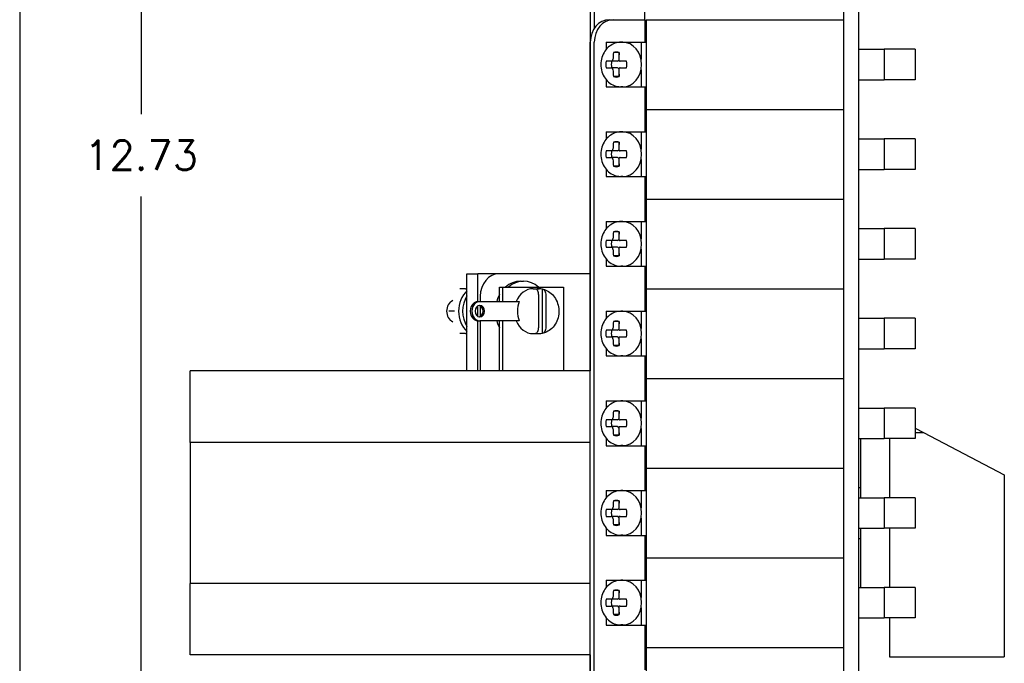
# Model space of a CAD drawing. Header units: inches. Extents: x 0 to 40.7, y 0 to 26.
# Tile 2 of 38: x 0 to 8.2, y 3.8 to 9.2. Entities that reach past the tile are written whole.
import ezdxf

# ---------------------------------------------------------------- set-up
doc = ezdxf.new("R2010")
doc.units = ezdxf.units.IN
doc.header["$LTSCALE"] = 0.5
doc.header["$MEASUREMENT"] = 0
doc.layers.add('AM_REFDIM', color=4, linetype='Continuous', lineweight=15)
doc.layers.add('AM_VIS', color=7, linetype='Continuous', lineweight=30)
doc.layers.add('FORMAT', color=112, linetype='Continuous')
doc.styles.get("Standard").update_dxf_attribs({"font": 'simplex.shx'})
doc.dimstyles.new('3PL NO CL$0', dxfattribs={"dimtxt": 0.1, "dimasz": 0.1, "dimexe": 0.0625, "dimexo": 0.125, "dimgap": 0.09, "dimtad": 0, "dimtih": 1, "dimtoh": 1, "dimdec": 3, "dimzin": 4, "dimdsep": 46, "dimtxsty": 'Standard', "dimcen": 0, "dimclrd": 256, "dimclre": 256, "dimclrt": 256, "dimadec": 0, "dimazin": 0, "dimtfac": 1, "dimtdec": 3, "dimtofl": 0, "dimtmove": 0, "dimatfit": 3, "dimfxl": 1, "dimtolj": 1, "dimtzin": 0, "dimarcsym": 0})

# ---------------------------------------------------------------- blocks, each defined once
blk = doc.blocks.new('*D15')
at = {"layer": 'AM_REFDIM', "lineweight": -2}
for p, q in [((6.168, 14.3987), (0.8613, 14.3987)), ((1.0152, 14.1525), (1.0152, 8.3771)), ((1.0152, 1.9124), (1.0152, 7.6879)), ((4.654, 1.6663), (0.8613, 1.6663))]:
    blk.add_line(p, q, dxfattribs=at)
at = {"layer": 'AM_REFDIM'}
for points in [[(0.9741, 14.1525), (1.0562, 14.1525), (1.0152, 14.3987)], [(0.9741, 1.9124), (1.0562, 1.9124), (1.0152, 1.6663)]]:
    blk.add_solid(points, dxfattribs=at)
at = {"layer": 'Defpoints', "color": 0}
for p in [(6.4757, 14.3987), (1.0152, 1.6663), (4.9617, 1.6663)]:
    blk.add_point(p, dxfattribs=at)
at = {"layer": 'AM_REFDIM', "insert": (1.0152, 8.0325), "char_height": 0.24615, "attachment_point": 5}
blk.add_mtext('\\A1;12.73', dxfattribs=at)

msp = doc.modelspace()

# ---------------------------------------------------------------- linework, layer by layer
at = {"layer": 'AM_VIS', "color": 72}
for p, q in [((6.8857, 15.6663), (6.8857, 1.1663)), ((7.0107, 15.6663), (7.0107, 1.1663))]:
    msp.add_line(p, q, dxfattribs=at)
at = {"layer": 'AM_VIS', "color": 31}
for p, q in [((4.769, 9.7288), (4.769, 6.2288)), ((4.8034, 9.7288), (4.8034, 9.094)), ((5.2256, 9.1663), (5.2256, 9.3538)), ((4.9282, 9.1663), (4.9617, 9.1663)), ((4.9617, 9.1663), (5.2256, 9.1663)), ((5.2256, 9.1663), (5.2256, 8.9788)), ((4.7699, 1.8538), (4.7699, 8.9788)), ((4.8034, 1.8538), (4.8034, 8.9788)), ((5.2256, 8.6038), (5.2256, 8.2288)), ((5.2256, 7.8538), (5.2256, 7.4788)), ((5.2256, 7.1038), (5.2256, 6.7288)), ((5.2256, 6.3538), (5.2256, 5.9788)), ((5.2256, 5.6038), (5.2256, 5.2288)), ((5.2256, 4.8538), (5.2256, 4.4788)), ((5.2256, 4.1038), (5.2256, 3.7288)), ((4.769, 3.8538), (4.769, 1.8538))]:
    msp.add_line(p, q, dxfattribs=at)
at = {"layer": 'AM_VIS', "color": 171}
for p, q in [((5.2357, 9.1663), (5.2357, 8.4163)), ((5.2357, 9.1663), (6.8857, 9.1663)), ((4.9015, 8.9788), (5.1941, 8.9788)), ((4.9015, 8.9788), (4.9015, 8.9163)), ((5.1941, 8.9788), (5.1941, 8.8347)), ((5.1941, 8.9788), (5.2357, 8.9788)), ((7.0107, 8.9188), (7.0637, 8.9188)), ((7.0637, 8.9188), (7.2264, 8.9188)), ((7.4857, 8.9188), (7.2264, 8.9188)), ((7.2264, 8.9188), (7.2264, 8.6638)), ((7.4857, 8.9188), (7.4857, 8.6638)), ((5.1941, 8.7478), (5.1941, 8.6038)), ((4.9015, 8.6662), (4.9015, 8.6038)), ((7.0107, 8.6638), (7.0637, 8.6638)), ((7.0637, 8.6638), (7.2264, 8.6638)), ((7.4857, 8.6638), (7.2264, 8.6638)), ((4.9015, 8.6038), (5.1941, 8.6038)), ((5.1941, 8.6038), (5.2357, 8.6038)), ((5.2357, 8.4163), (6.8857, 8.4163)), ((5.2357, 8.4163), (5.2357, 7.6663)), ((5.2357, 8.4163), (6.8857, 8.4163)), ((4.9015, 8.2288), (5.1941, 8.2288)), ((4.9015, 8.2288), (4.9015, 8.1663)), ((5.1941, 8.2288), (5.1941, 8.0847)), ((5.1941, 8.2288), (5.2357, 8.2288)), ((7.0107, 8.1688), (7.0637, 8.1688)), ((7.0637, 8.1688), (7.2264, 8.1688)), ((7.4857, 8.1688), (7.2264, 8.1688)), ((7.2264, 8.1688), (7.2264, 7.9138)), ((7.4857, 8.1688), (7.4857, 7.9138)), ((5.1941, 7.9978), (5.1941, 7.8538)), ((4.9015, 7.9162), (4.9015, 7.8538)), ((7.0107, 7.9138), (7.0637, 7.9138)), ((7.0637, 7.9138), (7.2264, 7.9138)), ((7.4857, 7.9138), (7.2264, 7.9138)), ((4.9015, 7.8538), (5.1941, 7.8538)), ((5.1941, 7.8538), (5.2357, 7.8538)), ((5.2357, 7.6663), (6.8857, 7.6663))]:
    msp.add_line(p, q, dxfattribs=at)
at = {"layer": 'AM_VIS', "color": 53}
for p, q in [((5.0409, 8.9778), (5.0261, 8.9778)), ((5.0093, 8.8918), (4.9638, 8.8918)), ((5.0093, 8.8918), (5.0093, 8.8632)), ((4.9473, 8.8198), (4.903, 8.8198)), ((4.9972, 8.8198), (4.9473, 8.8198)), ((5.0728, 8.8198), (5.0195, 8.8198)), ((4.903, 8.7628), (4.9473, 8.7628)), ((4.9972, 8.7628), (4.9473, 8.7628)), ((5.0195, 8.7628), (5.0728, 8.7628)), ((5.0093, 8.6907), (4.9638, 8.6907)), ((5.0093, 8.7194), (5.0093, 8.6907)), ((5.0409, 8.6048), (5.0261, 8.6048)), ((5.0409, 8.2278), (5.0261, 8.2278)), ((4.9473, 8.0698), (4.903, 8.0698)), ((4.9972, 8.0698), (4.9473, 8.0698)), ((5.0093, 8.1418), (4.9638, 8.1418)), ((5.0093, 8.1418), (5.0093, 8.1132)), ((5.0728, 8.0698), (5.0195, 8.0698)), ((4.903, 8.0128), (4.9473, 8.0128)), ((4.9972, 8.0128), (4.9473, 8.0128)), ((5.0195, 8.0128), (5.0728, 8.0128)), ((5.0093, 7.9407), (4.9638, 7.9407)), ((5.0093, 7.9694), (5.0093, 7.9407)), ((5.0409, 7.8548), (5.0261, 7.8548)), ((5.0409, 7.4778), (5.0261, 7.4778)), ((5.0093, 7.3918), (4.9638, 7.3918)), ((5.0093, 7.3918), (5.0093, 7.3632)), ((4.9473, 7.3198), (4.903, 7.3198)), ((4.903, 7.2628), (4.9473, 7.2628)), ((4.9972, 7.3198), (4.9473, 7.3198)), ((4.9972, 7.2628), (4.9473, 7.2628)), ((5.0728, 7.3198), (5.0195, 7.3198)), ((5.0195, 7.2628), (5.0728, 7.2628)), ((5.0093, 7.1907), (4.9638, 7.1907)), ((5.0093, 7.2194), (5.0093, 7.1907)), ((5.0409, 7.1048), (5.0261, 7.1048)), ((5.0409, 6.7278), (5.0261, 6.7278)), ((5.0093, 6.6418), (4.9638, 6.6418)), ((5.0093, 6.6418), (5.0093, 6.6132)), ((4.9473, 6.5698), (4.903, 6.5698)), ((4.903, 6.5128), (4.9473, 6.5128)), ((4.9972, 6.5698), (4.9473, 6.5698)), ((4.9972, 6.5128), (4.9473, 6.5128)), ((5.0728, 6.5698), (5.0195, 6.5698)), ((5.0195, 6.5128), (5.0728, 6.5128)), ((5.0093, 6.4407), (4.9638, 6.4407)), ((5.0093, 6.4694), (5.0093, 6.4407)), ((5.0409, 6.3548), (5.0261, 6.3548)), ((5.0409, 5.9778), (5.0261, 5.9778)), ((5.0093, 5.8918), (4.9638, 5.8918)), ((5.0093, 5.8918), (5.0093, 5.8632)), ((4.9473, 5.8198), (4.903, 5.8198)), ((4.903, 5.7628), (4.9473, 5.7628)), ((4.9972, 5.8198), (4.9473, 5.8198)), ((4.9972, 5.7628), (4.9473, 5.7628)), ((5.0728, 5.8198), (5.0195, 5.8198)), ((5.0195, 5.7628), (5.0728, 5.7628)), ((5.0093, 5.6907), (4.9638, 5.6907)), ((5.0093, 5.7194), (5.0093, 5.6907)), ((5.0409, 5.6048), (5.0261, 5.6048)), ((5.0409, 5.2278), (5.0261, 5.2278)), ((5.0093, 5.1418), (4.9638, 5.1418)), ((5.0093, 5.1418), (5.0093, 5.1132)), ((4.9473, 5.0698), (4.903, 5.0698)), ((4.9972, 5.0698), (4.9473, 5.0698)), ((5.0728, 5.0698), (5.0195, 5.0698)), ((4.903, 5.0128), (4.9473, 5.0128)), ((4.9972, 5.0128), (4.9473, 5.0128)), ((5.0093, 4.9407), (4.9638, 4.9407)), ((5.0093, 4.9694), (5.0093, 4.9407)), ((5.0195, 5.0128), (5.0728, 5.0128)), ((5.0409, 4.8548), (5.0261, 4.8548)), ((5.0409, 4.4778), (5.0261, 4.4778)), ((5.0093, 4.3918), (4.9638, 4.3918)), ((5.0093, 4.3918), (5.0093, 4.3632)), ((4.9473, 4.3198), (4.903, 4.3198)), ((4.9972, 4.3198), (4.9473, 4.3198)), ((5.0728, 4.3198), (5.0195, 4.3198)), ((4.903, 4.2628), (4.9473, 4.2628)), ((4.9972, 4.2628), (4.9473, 4.2628)), ((5.0093, 4.2194), (5.0093, 4.1907)), ((5.0195, 4.2628), (5.0728, 4.2628)), ((5.0093, 4.1907), (4.9638, 4.1907)), ((5.0409, 4.1048), (5.0261, 4.1048))]:
    msp.add_line(p, q, dxfattribs=at)
at = {"layer": 'AM_VIS', "color": 181}
for p, q in [((5.2357, 7.6663), (5.2357, 6.9163)), ((5.2357, 7.6663), (6.8857, 7.6663)), ((4.9015, 7.4788), (5.1941, 7.4788)), ((4.9015, 7.4788), (4.9015, 7.4163)), ((5.1941, 7.4788), (5.1941, 7.3347)), ((5.1941, 7.4788), (5.2357, 7.4788)), ((7.0107, 7.4188), (7.0637, 7.4188)), ((7.0637, 7.4188), (7.2264, 7.4188)), ((7.4857, 7.4188), (7.2264, 7.4188)), ((7.2264, 7.4188), (7.2264, 7.1638)), ((7.4857, 7.4188), (7.4857, 7.1638)), ((5.1941, 7.2478), (5.1941, 7.1038)), ((4.9015, 7.1662), (4.9015, 7.1038)), ((7.0107, 7.1638), (7.0637, 7.1638)), ((7.0637, 7.1638), (7.2264, 7.1638)), ((7.4857, 7.1638), (7.2264, 7.1638)), ((4.9015, 7.1038), (5.1941, 7.1038)), ((5.1941, 7.1038), (5.2357, 7.1038)), ((5.2357, 6.9163), (6.8857, 6.9163)), ((5.2357, 6.9163), (5.2357, 6.1663)), ((5.2357, 6.9163), (6.8857, 6.9163)), ((4.9015, 6.7288), (5.1941, 6.7288)), ((4.9015, 6.7288), (4.9015, 6.6663)), ((5.1941, 6.7288), (5.1941, 6.5847)), ((5.1941, 6.7288), (5.2357, 6.7288)), ((7.0107, 6.6688), (7.0637, 6.6688)), ((7.0637, 6.6688), (7.2264, 6.6688)), ((7.4857, 6.6688), (7.2264, 6.6688)), ((7.2264, 6.6688), (7.2264, 6.4138)), ((7.4857, 6.6688), (7.4857, 6.4138)), ((5.1941, 6.4978), (5.1941, 6.3538)), ((4.9015, 6.4162), (4.9015, 6.3538)), ((4.9015, 6.3538), (5.1941, 6.3538)), ((5.1941, 6.3538), (5.2357, 6.3538)), ((7.0107, 6.4138), (7.0637, 6.4138)), ((7.0637, 6.4138), (7.2264, 6.4138)), ((7.4857, 6.4138), (7.2264, 6.4138)), ((5.2357, 6.1663), (6.8857, 6.1663)), ((5.2357, 6.1663), (5.2357, 5.4163)), ((5.2357, 6.1663), (6.8857, 6.1663)), ((4.9015, 5.9788), (5.1941, 5.9788)), ((4.9015, 5.9788), (4.9015, 5.9163)), ((5.1941, 5.9788), (5.1941, 5.8347)), ((5.1941, 5.9788), (5.2357, 5.9788)), ((7.0107, 5.9188), (7.0637, 5.9188)), ((7.0637, 5.9188), (7.2264, 5.9188)), ((7.4857, 5.9188), (7.2264, 5.9188)), ((7.2264, 5.9188), (7.2264, 5.6638)), ((7.4857, 5.9188), (7.4857, 5.6638)), ((5.1941, 5.7478), (5.1941, 5.6038)), ((4.9015, 5.6662), (4.9015, 5.6038)), ((4.9015, 5.6038), (5.1941, 5.6038)), ((5.1941, 5.6038), (5.2357, 5.6038)), ((7.0107, 5.6638), (7.0637, 5.6638)), ((7.0637, 5.6638), (7.2264, 5.6638)), ((7.4857, 5.6638), (7.2264, 5.6638)), ((5.2357, 5.4163), (6.8857, 5.4163))]:
    msp.add_line(p, q, dxfattribs=at)
at = {"layer": 'AM_VIS', "color": 213}
for p, q in [((3.7382, 6.2288), (3.7382, 7.0413)), ((3.7382, 7.0413), (3.8292, 7.0413)), ((3.9606, 7.0413), (3.8292, 7.0413)), ((3.8292, 6.8086), (3.8292, 7.0413)), ((3.9606, 7.0392), (3.9606, 7.0413)), ((3.8292, 6.686), (3.8292, 6.7715)), ((3.8292, 6.2288), (3.8292, 6.6489))]:
    msp.add_line(p, q, dxfattribs=at)
at = {"layer": 'AM_VIS', "color": 214}
for p, q in [((4.0079, 7.0413), (3.9606, 7.0413)), ((4.769, 7.0413), (4.0079, 7.0413)), ((3.8496, 6.8538), (3.8496, 6.8088)), ((3.8496, 6.7722), (3.8496, 6.6853)), ((3.8496, 6.6488), (3.8496, 6.2288))]:
    msp.add_line(p, q, dxfattribs=at)
at = {"layer": 'AM_VIS', "color": 43}
for p, q in [((3.7271, 6.9163), (3.6786, 6.9163)), ((3.7271, 6.9163), (3.7382, 6.9163)), ((4.0117, 6.9288), (4.0395, 6.9288)), ((4.0117, 6.8088), (4.0117, 6.9288)), ((4.0395, 6.8088), (4.0395, 6.9288)), ((4.0395, 6.9288), (4.5462, 6.9288)), ((4.1874, 6.9788), (4.2115, 6.9788)), ((4.2929, 6.9163), (4.3411, 6.9163)), ((4.5462, 6.9288), (4.5462, 6.2288)), ((4.3383, 6.5958), (4.3383, 6.8617)), ((4.3706, 6.5446), (4.3706, 6.913)), ((4.3974, 6.8617), (4.3974, 6.5958)), ((3.8333, 6.8088), (3.8467, 6.8088)), ((3.8467, 6.8088), (4.1764, 6.8088)), ((3.6357, 6.7288), (3.5872, 6.7288)), ((3.8333, 6.6488), (3.8467, 6.6488)), ((4.1764, 6.6488), (3.8467, 6.6488)), ((4.0117, 6.2288), (4.0117, 6.6488)), ((4.0395, 6.2288), (4.0395, 6.6488)), ((3.7271, 6.5413), (3.6786, 6.5413)), ((3.7271, 6.5413), (3.7382, 6.5413)), ((4.2929, 6.5413), (4.3411, 6.5413))]:
    msp.add_line(p, q, dxfattribs=at)
at = {"layer": 'AM_VIS', "color": 52}
for p, q in [((4.7699, 6.2288), (1.4257, 6.2288)), ((1.4257, 5.6301), (1.4257, 6.2288)), ((5.2357, 6.2288), (5.2256, 6.2288)), ((4.7699, 5.6301), (1.4257, 5.6301)), ((1.4257, 5.6301), (1.4257, 4.4525)), ((7.0107, 5.2538), (7.0307, 5.2538)), ((7.0107, 4.8288), (7.0307, 4.8288)), ((4.7699, 4.4525), (1.4257, 4.4525)), ((1.4257, 3.8538), (1.4257, 4.4525)), ((4.7699, 3.8538), (1.4257, 3.8538)), ((5.2357, 3.8538), (5.2256, 3.8538))]:
    msp.add_line(p, q, dxfattribs=at)
at = {"layer": 'AM_VIS', "color": 132}
for p, q in [((7.4857, 5.7509), (7.5562, 5.7138)), ((7.4857, 5.7138), (7.5562, 5.7138)), ((7.5562, 5.7138), (8.2307, 5.3588)), ((7.0307, 5.1688), (7.0307, 5.6638)), ((7.2707, 5.6638), (7.2707, 5.1688)), ((8.2307, 5.3588), (8.2307, 3.8388)), ((7.0307, 4.4188), (7.0307, 4.9138)), ((7.2707, 4.9138), (7.2707, 4.4188)), ((7.2707, 4.1638), (7.2707, 3.8388)), ((7.2707, 3.8388), (8.2307, 3.8388))]:
    msp.add_line(p, q, dxfattribs=at)
at = {"layer": 'AM_VIS', "color": 201}
for p, q in [((5.2357, 5.4163), (5.2357, 4.6663)), ((5.2357, 5.4163), (6.8857, 5.4163)), ((4.9015, 5.2288), (5.1941, 5.2288)), ((4.9015, 5.2288), (4.9015, 5.1663)), ((5.1941, 5.2288), (5.1941, 5.0847)), ((5.1941, 5.2288), (5.2357, 5.2288)), ((7.0107, 5.1688), (7.0637, 5.1688)), ((7.0637, 5.1688), (7.2264, 5.1688)), ((7.4857, 5.1688), (7.2264, 5.1688)), ((7.2264, 5.1688), (7.2264, 4.9138)), ((7.4857, 5.1688), (7.4857, 4.9138)), ((5.1941, 4.9978), (5.1941, 4.8538)), ((4.9015, 4.9162), (4.9015, 4.8538)), ((7.0107, 4.9138), (7.0637, 4.9138)), ((7.0637, 4.9138), (7.2264, 4.9138)), ((7.4857, 4.9138), (7.2264, 4.9138)), ((4.9015, 4.8538), (5.1941, 4.8538)), ((5.1941, 4.8538), (5.2357, 4.8538)), ((5.2357, 4.6663), (5.2357, 3.9163)), ((5.2357, 4.6663), (6.8857, 4.6663)), ((5.2357, 4.6663), (6.8857, 4.6663)), ((4.9015, 4.4788), (5.1941, 4.4788)), ((4.9015, 4.4788), (4.9015, 4.4163)), ((5.1941, 4.4788), (5.1941, 4.3347)), ((5.1941, 4.4788), (5.2357, 4.4788)), ((7.0107, 4.4188), (7.0637, 4.4188)), ((7.0637, 4.4188), (7.2264, 4.4188)), ((7.4857, 4.4188), (7.2264, 4.4188)), ((7.2264, 4.4188), (7.2264, 4.1638)), ((7.4857, 4.4188), (7.4857, 4.1638)), ((5.1941, 4.2478), (5.1941, 4.1038)), ((4.9015, 4.1662), (4.9015, 4.1038)), ((7.0107, 4.1638), (7.0637, 4.1638)), ((7.0637, 4.1638), (7.2264, 4.1638)), ((7.4857, 4.1638), (7.2264, 4.1638)), ((4.9015, 4.1038), (5.1941, 4.1038)), ((5.1941, 4.1038), (5.2357, 4.1038)), ((5.2357, 3.9163), (5.2357, 3.1663)), ((5.2357, 3.9163), (6.8857, 3.9163)), ((5.2357, 3.9163), (6.8857, 3.9163))]:
    msp.add_line(p, q, dxfattribs=at)
at = {"layer": 'AM_VIS', "color": 31}
for centre in [(4.9282, 8.9788), (4.9617, 8.9788)]:
    msp.add_ellipse(centre, major_axis=(0, 0.1875), ratio=0.844531, start_param=0, end_param=1.570796, dxfattribs=at)
at = {"layer": 'AM_VIS', "color": 53}
for centre, major_axis, ratio, start_param, end_param in [((5.0409, 8.7913), (0, 0.1865), 0.844531, 3.141593, 6.283185), ((5.2257, 8.7913), (0, 0.4992), 0.535507, 1.368005, 1.485052), ((4.9879, 8.7913), (0, 0.1045), 0.844531, 6.006959, 6.559412), ((5.2738, 8.7913), (0, 0.4992), 0.535507, 1.368005, 1.485052), ((5.0333, 8.7913), (0, 0.1045), 0.844531, 0.260415, 0.276227), ((4.9879, 8.7913), (0, 0.1045), 0.844531, 1.29457, 1.847023), ((5.0333, 8.7913), (0, 0.1045), 0.844531, 1.29457, 1.847023), ((4.9972, 8.834), (0, 0.0143), 0.844531, 3.141593, 4.300561), ((4.9879, 8.7913), (0, 0.1045), 0.844531, 4.436162, 4.988616), ((5.2257, 8.7913), (0, 0.4992), 0.535507, 1.656541, 1.773588), ((4.9972, 8.7485), (0, 0.0143), 0.844531, 5.124217, 6.283185), ((5.2738, 8.7913), (0, 0.4992), 0.535507, 1.656541, 1.773588), ((4.9879, 8.7913), (0, 0.1045), 0.844531, 2.865366, 3.417819), ((5.0333, 8.7913), (0, 0.1045), 0.844531, 2.865366, 2.881178), ((5.0409, 8.0413), (0, 0.1865), 0.844531, 3.141593, 6.283185), ((4.9879, 8.0413), (0, 0.1045), 0.844531, 1.29457, 1.847023), ((5.0333, 8.0413), (0, 0.1045), 0.844531, 1.29457, 1.847023), ((5.2257, 8.0413), (0, 0.4992), 0.535507, 1.368005, 1.485052), ((4.9879, 8.0413), (0, 0.1045), 0.844531, 6.006959, 6.559412), ((4.9972, 8.084), (0, 0.0143), 0.844531, 3.141593, 4.300561), ((5.2738, 8.0413), (0, 0.4992), 0.535507, 1.368005, 1.485052), ((5.0333, 8.0413), (0, 0.1045), 0.844531, 0.260415, 0.276227), ((4.9879, 8.0413), (0, 0.1045), 0.844531, 4.436162, 4.988616), ((5.2257, 8.0413), (0, 0.4992), 0.535507, 1.656541, 1.773588), ((4.9972, 7.9985), (0, 0.0143), 0.844531, 5.124217, 6.283185), ((5.2738, 8.0413), (0, 0.4992), 0.535507, 1.656541, 1.773588), ((4.9879, 8.0413), (0, 0.1045), 0.844531, 2.865366, 3.417819), ((5.0333, 8.0413), (0, 0.1045), 0.844531, 2.865366, 2.881178), ((5.0409, 7.2913), (0, 0.1865), 0.844531, 3.141593, 6.283185), ((5.2257, 7.2913), (0, 0.4992), 0.535507, 1.368005, 1.485052), ((4.9879, 7.2913), (0, 0.1045), 0.844531, 6.006959, 6.559412), ((4.9972, 7.334), (0, 0.0143), 0.844531, 3.141593, 4.300561), ((5.2738, 7.2913), (0, 0.4992), 0.535507, 1.368005, 1.485052), ((5.0333, 7.2913), (0, 0.1045), 0.844531, 0.260415, 0.276227), ((4.9879, 7.2913), (0, 0.1045), 0.844531, 1.29457, 1.847023), ((5.0333, 7.2913), (0, 0.1045), 0.844531, 1.29457, 1.847023), ((5.2257, 7.2913), (0, 0.4992), 0.535507, 1.656541, 1.773588), ((4.9972, 7.2485), (0, 0.0143), 0.844531, 5.124217, 6.283185), ((5.2738, 7.2913), (0, 0.4992), 0.535507, 1.656541, 1.773588), ((4.9879, 7.2913), (0, 0.1045), 0.844531, 4.436162, 4.988616), ((4.9879, 7.2913), (0, 0.1045), 0.844531, 2.865366, 3.417819), ((5.0333, 7.2913), (0, 0.1045), 0.844531, 2.865366, 2.881178), ((5.0409, 6.5413), (0, 0.1865), 0.844531, 3.141593, 6.283185), ((5.2257, 6.5413), (0, 0.4992), 0.535507, 1.368005, 1.485052), ((4.9879, 6.5413), (0, 0.1045), 0.844531, 6.006959, 6.559412), ((5.2738, 6.5413), (0, 0.4992), 0.535507, 1.368005, 1.485052), ((5.0333, 6.5413), (0, 0.1045), 0.844531, 0.260415, 0.276227), ((4.9879, 6.5413), (0, 0.1045), 0.844531, 1.29457, 1.847023), ((5.0333, 6.5413), (0, 0.1045), 0.844531, 1.29457, 1.847023), ((4.9972, 6.584), (0, 0.0143), 0.844531, 3.141593, 4.300561), ((4.9972, 6.4985), (0, 0.0143), 0.844531, 5.124217, 6.283185), ((4.9879, 6.5413), (0, 0.1045), 0.844531, 4.436162, 4.988616), ((5.2257, 6.5413), (0, 0.4992), 0.535507, 1.656541, 1.773588), ((4.9879, 6.5413), (0, 0.1045), 0.844531, 2.865366, 3.417819), ((5.2738, 6.5413), (0, 0.4992), 0.535507, 1.656541, 1.773588), ((5.0333, 6.5413), (0, 0.1045), 0.844531, 2.865366, 2.881178), ((5.0409, 5.7913), (0, 0.1865), 0.844531, 3.141593, 6.283185), ((5.2257, 5.7913), (0, 0.4992), 0.535507, 1.368005, 1.485052), ((4.9879, 5.7913), (0, 0.1045), 0.844531, 6.006959, 6.559412), ((5.2738, 5.7913), (0, 0.4992), 0.535507, 1.368005, 1.485052), ((5.0333, 5.7913), (0, 0.1045), 0.844531, 0.260415, 0.276227), ((4.9879, 5.7913), (0, 0.1045), 0.844531, 1.29457, 1.847023), ((5.0333, 5.7913), (0, 0.1045), 0.844531, 1.29457, 1.847023), ((4.9972, 5.834), (0, 0.0143), 0.844531, 3.141593, 4.300561), ((4.9972, 5.7485), (0, 0.0143), 0.844531, 5.124217, 6.283185), ((4.9879, 5.7913), (0, 0.1045), 0.844531, 4.436162, 4.988616), ((5.2257, 5.7913), (0, 0.4992), 0.535507, 1.656541, 1.773588), ((4.9879, 5.7913), (0, 0.1045), 0.844531, 2.865366, 3.417819), ((5.2738, 5.7913), (0, 0.4992), 0.535507, 1.656541, 1.773588), ((5.0333, 5.7913), (0, 0.1045), 0.844531, 2.865366, 2.881178), ((5.0409, 5.0413), (0, 0.1865), 0.844531, 3.141593, 6.283185), ((5.2257, 5.0413), (0, 0.4992), 0.535507, 1.368005, 1.485052), ((4.9879, 5.0413), (0, 0.1045), 0.844531, 6.006959, 6.559412), ((5.2738, 5.0413), (0, 0.4992), 0.535507, 1.368005, 1.485052), ((5.0333, 5.0413), (0, 0.1045), 0.844531, 0.260415, 0.276227), ((4.9879, 5.0413), (0, 0.1045), 0.844531, 1.29457, 1.847023), ((5.0333, 5.0413), (0, 0.1045), 0.844531, 1.29457, 1.847023), ((4.9972, 5.084), (0, 0.0143), 0.844531, 3.141593, 4.300561), ((4.9879, 5.0413), (0, 0.1045), 0.844531, 4.436162, 4.988616), ((5.2257, 5.0413), (0, 0.4992), 0.535507, 1.656541, 1.773588), ((4.9879, 5.0413), (0, 0.1045), 0.844531, 2.865366, 3.417819), ((4.9972, 4.9985), (0, 0.0143), 0.844531, 5.124217, 6.283185), ((5.2738, 5.0413), (0, 0.4992), 0.535507, 1.656541, 1.773588), ((5.0333, 5.0413), (0, 0.1045), 0.844531, 2.865366, 2.881178), ((5.0409, 4.2913), (0, 0.1865), 0.844531, 3.141593, 6.283185), ((5.2257, 4.2913), (0, 0.4992), 0.535507, 1.368005, 1.485052), ((4.9879, 4.2913), (0, 0.1045), 0.844531, 6.006959, 6.559412), ((5.2738, 4.2913), (0, 0.4992), 0.535507, 1.368005, 1.485052), ((5.0333, 4.2913), (0, 0.1045), 0.844531, 0.260415, 0.276227), ((4.9879, 4.2913), (0, 0.1045), 0.844531, 1.29457, 1.847023), ((5.0333, 4.2913), (0, 0.1045), 0.844531, 1.29457, 1.847023), ((4.9972, 4.334), (0, 0.0143), 0.844531, 3.141593, 4.300561), ((4.9879, 4.2913), (0, 0.1045), 0.844531, 4.436162, 4.988616), ((5.2257, 4.2913), (0, 0.4992), 0.535507, 1.656541, 1.773588), ((4.9972, 4.2485), (0, 0.0143), 0.844531, 5.124217, 6.283185), ((5.2738, 4.2913), (0, 0.4992), 0.535507, 1.656541, 1.773588), ((4.9879, 4.2913), (0, 0.1045), 0.844531, 2.865366, 3.417819), ((5.0333, 4.2913), (0, 0.1045), 0.844531, 2.865366, 2.881178)]:
    msp.add_ellipse(centre, major_axis=major_axis, ratio=ratio, start_param=start_param, end_param=end_param, dxfattribs=at)
at = {"layer": 'AM_VIS', "color": 214}
msp.add_ellipse((4.0079, 6.8538), major_axis=(0, 0.1875), ratio=0.844531, start_param=0, end_param=1.570796, dxfattribs=at)
at = {"layer": 'AM_VIS', "color": 43}
for centre, major_axis, start_param, end_param in [((4.1874, 6.7288), (0, 0.25), 0, 0.643501), ((4.2115, 6.7288), (0, 0.25), 5.639684, 6.926686), ((4.2929, 6.7288), (0, 0.1875), 0, 1.129992), ((4.3411, 6.7288), (0, 0.1875), 6.095417, 6.470953), ((4.1874, 6.7288), (0, 0.25), 0.983115, 1.245067), ((3.6492, 6.7288), (0, 0.095), 0.37511, 2.766482), ((3.8333, 6.7288), (0, 0.08), 0, 3.141593), ((3.8467, 6.7288), (0, 0.08), 0, 3.141593), ((3.8467, 6.7288), (0, 0.0475), 4.712389, 10.995574), ((3.8333, 6.7288), (0, 0.0475), 3.309242, 6.115536), ((4.2115, 6.7288), (0, 0.25), 1.241792, 1.245067), ((4.3196, 6.7288), (0, 0.1875), 1.129992, 2.0116), ((4.1874, 6.7288), (0, 0.25), 1.896526, 2.158478), ((4.2115, 6.7288), (0, 0.25), 1.896526, 1.899801), ((4.2929, 6.7288), (0, 0.1875), 2.0116, 3.141593), ((4.3411, 6.7288), (0, 0.1875), 2.953825, 3.329361)]:
    msp.add_ellipse(centre, major_axis=major_axis, ratio=0.844531, start_param=start_param, end_param=end_param, dxfattribs=at)
at = {"layer": 'AM_VIS', "color": 171}
for centre, start_param, end_param in [((3.8543, 6.7288), 0.679358, 2.462235), ((3.8877, 6.7288), 0.943235, 2.198358)]:
    msp.add_ellipse(centre, major_axis=(0, 0.2188), ratio=0.844531, start_param=start_param, end_param=end_param, dxfattribs=at)
at = {"layer": 'AM_VIS', "color": 53}
for points, knots in [([(5.0261, 8.9778), (5.0089, 8.9778), (4.9917, 8.9748), (4.9589, 8.9633), (4.9434, 8.9547), (4.9151, 8.9327), (4.9025, 8.919), (4.8813, 8.8877), (4.873, 8.8699), (4.8614, 8.832), (4.8585, 8.8118), (4.8584, 8.7712), (4.8614, 8.7507), (4.8732, 8.7119), (4.882, 8.6935), (4.9046, 8.661), (4.9183, 8.6467), (4.9489, 8.6244), (4.9656, 8.616), (4.9972, 8.6068), (5.0116, 8.6048), (5.0261, 8.6048)], [0, 0, 0, 0, 0.287442, 0.287442, 0.582043, 0.582043, 0.894289, 0.894289, 1.225566, 1.225566, 1.56903, 1.56903, 1.916264, 1.916264, 2.259722, 2.259722, 2.590358, 2.590358, 2.900562, 2.900562, 3.141593, 3.141593, 3.141593, 3.141593]), ([(4.9473, 8.8198), (4.9473, 8.8198), (4.9473, 8.8198), (4.9487, 8.8198), (4.9503, 8.8201), (4.9531, 8.8216), (4.9545, 8.8227), (4.9555, 8.8239), (4.9566, 8.8252), (4.9575, 8.8268), (4.9589, 8.8303), (4.9592, 8.8322), (4.9593, 8.834), (4.9593, 8.834), (4.9593, 8.834)], [-0.01075204, -0.01075204, -0.01075204, -0.01075204, -0.01073142, -0.01073142, -0.00536571, -0.00536571, 0, 0, 0, 0.00536571, 0.00536571, 0.01073142, 0.01073142, 0.01075204, 0.01075204, 0.01075204, 0.01075204]), ([(5.0075, 8.834), (5.0075, 8.834), (5.0075, 8.834), (5.0074, 8.8322), (5.0076, 8.8303), (5.0087, 8.8268), (5.0097, 8.8252), (5.0107, 8.8239), (5.0118, 8.8227), (5.0132, 8.8216), (5.0162, 8.8201), (5.0179, 8.8198), (5.0195, 8.8198), (5.0195, 8.8198), (5.0195, 8.8198)], [-0.01075204, -0.01075204, -0.01075204, -0.01075204, -0.01073142, -0.01073142, -0.00536571, -0.00536571, 0, 0, 0, 0.00536571, 0.00536571, 0.01073142, 0.01073142, 0.01075204, 0.01075204, 0.01075204, 0.01075204]), ([(4.9593, 8.7485), (4.9592, 8.7503), (4.9589, 8.7522), (4.9576, 8.7557), (4.9566, 8.7573), (4.9555, 8.7586), (4.9545, 8.7599), (4.9531, 8.7609), (4.9503, 8.7624), (4.9487, 8.7628), (4.9473, 8.7628), (4.9473, 8.7628), (4.9473, 8.7628)], [-0.01075214, -0.01075214, -0.01075214, -0.01075214, -0.00537607, -0.00537607, 0, 0, 0, 0.00536571, 0.00536571, 0.01073142, 0.01073142, 0.01075204, 0.01075204, 0.01075204, 0.01075204]), ([(5.0195, 8.7628), (5.0195, 8.7628), (5.0195, 8.7628), (5.0179, 8.7628), (5.0162, 8.7624), (5.0132, 8.7609), (5.0118, 8.7599), (5.0107, 8.7586), (5.0097, 8.7573), (5.0087, 8.7557), (5.0076, 8.7522), (5.0074, 8.7503), (5.0075, 8.7485), (5.0075, 8.7485), (5.0075, 8.7485)], [-0.01075204, -0.01075204, -0.01075204, -0.01075204, -0.01073142, -0.01073142, -0.00536571, -0.00536571, 0, 0, 0, 0.00536571, 0.00536571, 0.01073142, 0.01073142, 0.01075204, 0.01075204, 0.01075204, 0.01075204]), ([(5.0261, 8.2278), (5.0089, 8.2278), (4.9917, 8.2248), (4.9589, 8.2133), (4.9434, 8.2047), (4.9151, 8.1827), (4.9025, 8.169), (4.8813, 8.1377), (4.873, 8.1199), (4.8614, 8.082), (4.8585, 8.0618), (4.8584, 8.0212), (4.8614, 8.0007), (4.8732, 7.9619), (4.882, 7.9435), (4.9046, 7.911), (4.9183, 7.8967), (4.9489, 7.8744), (4.9656, 7.866), (4.9972, 7.8568), (5.0116, 7.8548), (5.0261, 7.8548)], [0, 0, 0, 0, 0.287442, 0.287442, 0.582043, 0.582043, 0.894289, 0.894289, 1.225566, 1.225566, 1.56903, 1.56903, 1.916264, 1.916264, 2.259722, 2.259722, 2.590358, 2.590358, 2.900562, 2.900562, 3.141593, 3.141593, 3.141593, 3.141593]), ([(4.9473, 8.0698), (4.9473, 8.0698), (4.9473, 8.0698), (4.9487, 8.0698), (4.9503, 8.0701), (4.9531, 8.0716), (4.9545, 8.0727), (4.9555, 8.0739), (4.9566, 8.0752), (4.9575, 8.0768), (4.9589, 8.0803), (4.9592, 8.0822), (4.9593, 8.084), (4.9593, 8.084), (4.9593, 8.084)], [-0.01075204, -0.01075204, -0.01075204, -0.01075204, -0.01073142, -0.01073142, -0.00536571, -0.00536571, 0, 0, 0, 0.00536571, 0.00536571, 0.01073142, 0.01073142, 0.01075204, 0.01075204, 0.01075204, 0.01075204]), ([(5.0075, 8.084), (5.0075, 8.084), (5.0075, 8.084), (5.0074, 8.0822), (5.0076, 8.0803), (5.0087, 8.0768), (5.0097, 8.0752), (5.0107, 8.0739), (5.0118, 8.0727), (5.0132, 8.0716), (5.0162, 8.0701), (5.0179, 8.0698), (5.0195, 8.0698), (5.0195, 8.0698), (5.0195, 8.0698)], [-0.01075204, -0.01075204, -0.01075204, -0.01075204, -0.01073142, -0.01073142, -0.00536571, -0.00536571, 0, 0, 0, 0.00536571, 0.00536571, 0.01073142, 0.01073142, 0.01075204, 0.01075204, 0.01075204, 0.01075204]), ([(4.9593, 7.9985), (4.9592, 8.0003), (4.9589, 8.0022), (4.9576, 8.0057), (4.9566, 8.0073), (4.9555, 8.0086), (4.9545, 8.0099), (4.9531, 8.0109), (4.9503, 8.0124), (4.9487, 8.0128), (4.9473, 8.0128), (4.9473, 8.0128), (4.9473, 8.0128)], [-0.01075214, -0.01075214, -0.01075214, -0.01075214, -0.00537607, -0.00537607, 0, 0, 0, 0.00536571, 0.00536571, 0.01073142, 0.01073142, 0.01075204, 0.01075204, 0.01075204, 0.01075204]), ([(5.0195, 8.0128), (5.0195, 8.0128), (5.0195, 8.0128), (5.0179, 8.0128), (5.0162, 8.0124), (5.0132, 8.0109), (5.0118, 8.0099), (5.0107, 8.0086), (5.0097, 8.0073), (5.0087, 8.0057), (5.0076, 8.0022), (5.0074, 8.0003), (5.0075, 7.9985), (5.0075, 7.9985), (5.0075, 7.9985)], [-0.01075204, -0.01075204, -0.01075204, -0.01075204, -0.01073142, -0.01073142, -0.00536571, -0.00536571, 0, 0, 0, 0.00536571, 0.00536571, 0.01073142, 0.01073142, 0.01075204, 0.01075204, 0.01075204, 0.01075204]), ([(5.0261, 7.4778), (5.0089, 7.4778), (4.9917, 7.4748), (4.9589, 7.4633), (4.9434, 7.4547), (4.9151, 7.4327), (4.9025, 7.419), (4.8813, 7.3877), (4.873, 7.3699), (4.8614, 7.332), (4.8585, 7.3118), (4.8584, 7.2712), (4.8614, 7.2507), (4.8732, 7.2119), (4.882, 7.1935), (4.9046, 7.161), (4.9183, 7.1467), (4.9489, 7.1244), (4.9656, 7.116), (4.9972, 7.1068), (5.0116, 7.1048), (5.0261, 7.1048)], [6.283185, 6.283185, 6.283185, 6.283185, 6.570627, 6.570627, 6.865228, 6.865228, 7.177475, 7.177475, 7.508752, 7.508752, 7.852215, 7.852215, 8.199449, 8.199449, 8.542907, 8.542907, 8.873544, 8.873544, 9.183747, 9.183747, 9.424778, 9.424778, 9.424778, 9.424778]), ([(4.9473, 7.3198), (4.9473, 7.3198), (4.9473, 7.3198), (4.9487, 7.3198), (4.9503, 7.3201), (4.9531, 7.3216), (4.9545, 7.3227), (4.9555, 7.3239), (4.9566, 7.3252), (4.9575, 7.3268), (4.9589, 7.3303), (4.9592, 7.3322), (4.9593, 7.334), (4.9593, 7.334), (4.9593, 7.334)], [-0.01075204, -0.01075204, -0.01075204, -0.01075204, -0.01073142, -0.01073142, -0.00536571, -0.00536571, 0, 0, 0, 0.00536571, 0.00536571, 0.01073142, 0.01073142, 0.01075204, 0.01075204, 0.01075204, 0.01075204]), ([(5.0075, 7.334), (5.0075, 7.334), (5.0075, 7.334), (5.0074, 7.3322), (5.0076, 7.3303), (5.0087, 7.3268), (5.0097, 7.3252), (5.0107, 7.3239), (5.0118, 7.3227), (5.0132, 7.3216), (5.0162, 7.3201), (5.0179, 7.3198), (5.0195, 7.3198), (5.0195, 7.3198), (5.0195, 7.3198)], [-0.01075204, -0.01075204, -0.01075204, -0.01075204, -0.01073142, -0.01073142, -0.00536571, -0.00536571, 0, 0, 0, 0.00536571, 0.00536571, 0.01073142, 0.01073142, 0.01075204, 0.01075204, 0.01075204, 0.01075204]), ([(4.9593, 7.2485), (4.9592, 7.2503), (4.9589, 7.2522), (4.9576, 7.2557), (4.9566, 7.2573), (4.9555, 7.2586), (4.9545, 7.2599), (4.9531, 7.2609), (4.9503, 7.2624), (4.9487, 7.2628), (4.9473, 7.2628), (4.9473, 7.2628), (4.9473, 7.2628)], [-0.01075214, -0.01075214, -0.01075214, -0.01075214, -0.00537607, -0.00537607, 0, 0, 0, 0.00536571, 0.00536571, 0.01073142, 0.01073142, 0.01075204, 0.01075204, 0.01075204, 0.01075204]), ([(5.0195, 7.2628), (5.0195, 7.2628), (5.0195, 7.2628), (5.0179, 7.2628), (5.0162, 7.2624), (5.0132, 7.2609), (5.0118, 7.2599), (5.0107, 7.2586), (5.0097, 7.2573), (5.0087, 7.2557), (5.0076, 7.2522), (5.0074, 7.2503), (5.0075, 7.2485), (5.0075, 7.2485), (5.0075, 7.2485)], [-0.01075204, -0.01075204, -0.01075204, -0.01075204, -0.01073142, -0.01073142, -0.00536571, -0.00536571, 0, 0, 0, 0.00536571, 0.00536571, 0.01073142, 0.01073142, 0.01075204, 0.01075204, 0.01075204, 0.01075204]), ([(5.0261, 6.7278), (5.0089, 6.7278), (4.9917, 6.7248), (4.9589, 6.7133), (4.9434, 6.7047), (4.9151, 6.6827), (4.9025, 6.669), (4.8813, 6.6377), (4.873, 6.6199), (4.8614, 6.582), (4.8585, 6.5618), (4.8584, 6.5212), (4.8614, 6.5007), (4.8732, 6.4619), (4.882, 6.4435), (4.9046, 6.411), (4.9183, 6.3967), (4.9489, 6.3744), (4.9656, 6.366), (4.9972, 6.3568), (5.0116, 6.3548), (5.0261, 6.3548)], [0, 0, 0, 0, 0.287442, 0.287442, 0.582043, 0.582043, 0.894289, 0.894289, 1.225566, 1.225566, 1.56903, 1.56903, 1.916264, 1.916264, 2.259722, 2.259722, 2.590358, 2.590358, 2.900562, 2.900562, 3.141593, 3.141593, 3.141593, 3.141593]), ([(4.9473, 6.5698), (4.9473, 6.5698), (4.9473, 6.5698), (4.9487, 6.5698), (4.9503, 6.5701), (4.9531, 6.5716), (4.9545, 6.5727), (4.9555, 6.5739), (4.9566, 6.5752), (4.9575, 6.5768), (4.9589, 6.5803), (4.9592, 6.5822), (4.9593, 6.584), (4.9593, 6.584), (4.9593, 6.584)], [-0.01075204, -0.01075204, -0.01075204, -0.01075204, -0.01073142, -0.01073142, -0.00536571, -0.00536571, 0, 0, 0, 0.00536571, 0.00536571, 0.01073142, 0.01073142, 0.01075204, 0.01075204, 0.01075204, 0.01075204]), ([(4.9593, 6.4985), (4.9592, 6.5003), (4.9589, 6.5022), (4.9576, 6.5057), (4.9566, 6.5073), (4.9555, 6.5086), (4.9545, 6.5099), (4.9531, 6.5109), (4.9503, 6.5124), (4.9487, 6.5128), (4.9473, 6.5128), (4.9473, 6.5128), (4.9473, 6.5128)], [-0.01075214, -0.01075214, -0.01075214, -0.01075214, -0.00537607, -0.00537607, 0, 0, 0, 0.00536571, 0.00536571, 0.01073142, 0.01073142, 0.01075204, 0.01075204, 0.01075204, 0.01075204]), ([(5.0075, 6.584), (5.0075, 6.584), (5.0075, 6.584), (5.0074, 6.5822), (5.0076, 6.5803), (5.0087, 6.5768), (5.0097, 6.5752), (5.0107, 6.5739), (5.0118, 6.5727), (5.0132, 6.5716), (5.0162, 6.5701), (5.0179, 6.5698), (5.0195, 6.5698), (5.0195, 6.5698), (5.0195, 6.5698)], [-0.01075204, -0.01075204, -0.01075204, -0.01075204, -0.01073142, -0.01073142, -0.00536571, -0.00536571, 0, 0, 0, 0.00536571, 0.00536571, 0.01073142, 0.01073142, 0.01075204, 0.01075204, 0.01075204, 0.01075204]), ([(5.0195, 6.5128), (5.0195, 6.5128), (5.0195, 6.5128), (5.0179, 6.5128), (5.0162, 6.5124), (5.0132, 6.5109), (5.0118, 6.5099), (5.0107, 6.5086), (5.0097, 6.5073), (5.0087, 6.5057), (5.0076, 6.5022), (5.0074, 6.5003), (5.0075, 6.4985), (5.0075, 6.4985), (5.0075, 6.4985)], [-0.01075204, -0.01075204, -0.01075204, -0.01075204, -0.01073142, -0.01073142, -0.00536571, -0.00536571, 0, 0, 0, 0.00536571, 0.00536571, 0.01073142, 0.01073142, 0.01075204, 0.01075204, 0.01075204, 0.01075204]), ([(5.0261, 5.9778), (5.0089, 5.9778), (4.9917, 5.9748), (4.9589, 5.9633), (4.9434, 5.9547), (4.9151, 5.9327), (4.9025, 5.919), (4.8813, 5.8877), (4.873, 5.8699), (4.8614, 5.832), (4.8585, 5.8118), (4.8584, 5.7712), (4.8614, 5.7507), (4.8732, 5.7119), (4.882, 5.6935), (4.9046, 5.661), (4.9183, 5.6467), (4.9489, 5.6244), (4.9656, 5.616), (4.9972, 5.6068), (5.0116, 5.6048), (5.0261, 5.6048)], [0, 0, 0, 0, 0.287442, 0.287442, 0.582043, 0.582043, 0.894289, 0.894289, 1.225566, 1.225566, 1.56903, 1.56903, 1.916264, 1.916264, 2.259722, 2.259722, 2.590358, 2.590358, 2.900562, 2.900562, 3.141593, 3.141593, 3.141593, 3.141593]), ([(4.9473, 5.8198), (4.9473, 5.8198), (4.9473, 5.8198), (4.9487, 5.8198), (4.9503, 5.8201), (4.9531, 5.8216), (4.9545, 5.8227), (4.9555, 5.8239), (4.9566, 5.8252), (4.9575, 5.8268), (4.9589, 5.8303), (4.9592, 5.8322), (4.9593, 5.834), (4.9593, 5.834), (4.9593, 5.834)], [-0.01075204, -0.01075204, -0.01075204, -0.01075204, -0.01073142, -0.01073142, -0.00536571, -0.00536571, 0, 0, 0, 0.00536571, 0.00536571, 0.01073142, 0.01073142, 0.01075204, 0.01075204, 0.01075204, 0.01075204]), ([(4.9593, 5.7485), (4.9592, 5.7503), (4.9589, 5.7522), (4.9576, 5.7557), (4.9566, 5.7573), (4.9555, 5.7586), (4.9545, 5.7599), (4.9531, 5.7609), (4.9503, 5.7624), (4.9487, 5.7628), (4.9473, 5.7628), (4.9473, 5.7628), (4.9473, 5.7628)], [-0.01075214, -0.01075214, -0.01075214, -0.01075214, -0.00537607, -0.00537607, 0, 0, 0, 0.00536571, 0.00536571, 0.01073142, 0.01073142, 0.01075204, 0.01075204, 0.01075204, 0.01075204]), ([(5.0075, 5.834), (5.0075, 5.834), (5.0075, 5.834), (5.0074, 5.8322), (5.0076, 5.8303), (5.0087, 5.8268), (5.0097, 5.8252), (5.0107, 5.8239), (5.0118, 5.8227), (5.0132, 5.8216), (5.0162, 5.8201), (5.0179, 5.8198), (5.0195, 5.8198), (5.0195, 5.8198), (5.0195, 5.8198)], [-0.01075204, -0.01075204, -0.01075204, -0.01075204, -0.01073142, -0.01073142, -0.00536571, -0.00536571, 0, 0, 0, 0.00536571, 0.00536571, 0.01073142, 0.01073142, 0.01075204, 0.01075204, 0.01075204, 0.01075204]), ([(5.0195, 5.7628), (5.0195, 5.7628), (5.0195, 5.7628), (5.0179, 5.7628), (5.0162, 5.7624), (5.0132, 5.7609), (5.0118, 5.7599), (5.0107, 5.7586), (5.0097, 5.7573), (5.0087, 5.7557), (5.0076, 5.7522), (5.0074, 5.7503), (5.0075, 5.7485), (5.0075, 5.7485), (5.0075, 5.7485)], [-0.01075204, -0.01075204, -0.01075204, -0.01075204, -0.01073142, -0.01073142, -0.00536571, -0.00536571, 0, 0, 0, 0.00536571, 0.00536571, 0.01073142, 0.01073142, 0.01075204, 0.01075204, 0.01075204, 0.01075204]), ([(5.0261, 5.2278), (5.0089, 5.2278), (4.9917, 5.2248), (4.9589, 5.2133), (4.9434, 5.2047), (4.9151, 5.1827), (4.9025, 5.169), (4.8813, 5.1377), (4.873, 5.1199), (4.8614, 5.082), (4.8585, 5.0618), (4.8584, 5.0212), (4.8614, 5.0007), (4.8732, 4.9619), (4.882, 4.9435), (4.9046, 4.911), (4.9183, 4.8967), (4.9489, 4.8744), (4.9656, 4.866), (4.9972, 4.8568), (5.0116, 4.8548), (5.0261, 4.8548)], [0, 0, 0, 0, 0.287442, 0.287442, 0.582043, 0.582043, 0.894289, 0.894289, 1.225566, 1.225566, 1.56903, 1.56903, 1.916264, 1.916264, 2.259722, 2.259722, 2.590358, 2.590358, 2.900562, 2.900562, 3.141593, 3.141593, 3.141593, 3.141593]), ([(4.9473, 5.0698), (4.9473, 5.0698), (4.9473, 5.0698), (4.9487, 5.0698), (4.9503, 5.0701), (4.9531, 5.0716), (4.9545, 5.0727), (4.9555, 5.0739), (4.9566, 5.0752), (4.9575, 5.0768), (4.9589, 5.0803), (4.9592, 5.0822), (4.9593, 5.084), (4.9593, 5.084), (4.9593, 5.084)], [-0.01075204, -0.01075204, -0.01075204, -0.01075204, -0.01073142, -0.01073142, -0.00536571, -0.00536571, 0, 0, 0, 0.00536571, 0.00536571, 0.01073142, 0.01073142, 0.01075204, 0.01075204, 0.01075204, 0.01075204]), ([(5.0075, 5.084), (5.0075, 5.084), (5.0075, 5.084), (5.0074, 5.0822), (5.0076, 5.0803), (5.0087, 5.0768), (5.0097, 5.0752), (5.0107, 5.0739), (5.0118, 5.0727), (5.0132, 5.0716), (5.0162, 5.0701), (5.0179, 5.0698), (5.0195, 5.0698), (5.0195, 5.0698), (5.0195, 5.0698)], [-0.01075204, -0.01075204, -0.01075204, -0.01075204, -0.01073142, -0.01073142, -0.00536571, -0.00536571, 0, 0, 0, 0.00536571, 0.00536571, 0.01073142, 0.01073142, 0.01075204, 0.01075204, 0.01075204, 0.01075204]), ([(4.9593, 4.9985), (4.9592, 5.0003), (4.9589, 5.0022), (4.9576, 5.0057), (4.9566, 5.0073), (4.9555, 5.0086), (4.9545, 5.0099), (4.9531, 5.0109), (4.9503, 5.0124), (4.9487, 5.0128), (4.9473, 5.0128), (4.9473, 5.0128), (4.9473, 5.0128)], [-0.01075214, -0.01075214, -0.01075214, -0.01075214, -0.00537607, -0.00537607, 0, 0, 0, 0.00536571, 0.00536571, 0.01073142, 0.01073142, 0.01075204, 0.01075204, 0.01075204, 0.01075204]), ([(5.0195, 5.0128), (5.0195, 5.0128), (5.0195, 5.0128), (5.0179, 5.0128), (5.0162, 5.0124), (5.0132, 5.0109), (5.0118, 5.0099), (5.0107, 5.0086), (5.0097, 5.0073), (5.0087, 5.0057), (5.0076, 5.0022), (5.0074, 5.0003), (5.0075, 4.9985), (5.0075, 4.9985), (5.0075, 4.9985)], [-0.01075204, -0.01075204, -0.01075204, -0.01075204, -0.01073142, -0.01073142, -0.00536571, -0.00536571, 0, 0, 0, 0.00536571, 0.00536571, 0.01073142, 0.01073142, 0.01075204, 0.01075204, 0.01075204, 0.01075204]), ([(5.0261, 4.4778), (5.0089, 4.4778), (4.9917, 4.4748), (4.9589, 4.4633), (4.9434, 4.4547), (4.9151, 4.4327), (4.9025, 4.419), (4.8813, 4.3877), (4.873, 4.3699), (4.8614, 4.332), (4.8585, 4.3118), (4.8584, 4.2712), (4.8614, 4.2507), (4.8732, 4.2119), (4.882, 4.1935), (4.9046, 4.161), (4.9183, 4.1467), (4.9489, 4.1244), (4.9656, 4.116), (4.9972, 4.1068), (5.0116, 4.1048), (5.0261, 4.1048)], [6.283185, 6.283185, 6.283185, 6.283185, 6.570627, 6.570627, 6.865228, 6.865228, 7.177475, 7.177475, 7.508752, 7.508752, 7.852215, 7.852215, 8.199449, 8.199449, 8.542907, 8.542907, 8.873544, 8.873544, 9.183747, 9.183747, 9.424778, 9.424778, 9.424778, 9.424778]), ([(4.9473, 4.3198), (4.9473, 4.3198), (4.9473, 4.3198), (4.9487, 4.3198), (4.9503, 4.3201), (4.9531, 4.3216), (4.9545, 4.3227), (4.9555, 4.3239), (4.9566, 4.3252), (4.9575, 4.3268), (4.9589, 4.3303), (4.9592, 4.3322), (4.9593, 4.334), (4.9593, 4.334), (4.9593, 4.334)], [-0.01075204, -0.01075204, -0.01075204, -0.01075204, -0.01073142, -0.01073142, -0.00536571, -0.00536571, 0, 0, 0, 0.00536571, 0.00536571, 0.01073142, 0.01073142, 0.01075204, 0.01075204, 0.01075204, 0.01075204]), ([(5.0075, 4.334), (5.0075, 4.334), (5.0075, 4.334), (5.0074, 4.3322), (5.0076, 4.3303), (5.0087, 4.3268), (5.0097, 4.3252), (5.0107, 4.3239), (5.0118, 4.3227), (5.0132, 4.3216), (5.0162, 4.3201), (5.0179, 4.3198), (5.0195, 4.3198), (5.0195, 4.3198), (5.0195, 4.3198)], [-0.01075204, -0.01075204, -0.01075204, -0.01075204, -0.01073142, -0.01073142, -0.00536571, -0.00536571, 0, 0, 0, 0.00536571, 0.00536571, 0.01073142, 0.01073142, 0.01075204, 0.01075204, 0.01075204, 0.01075204]), ([(4.9593, 4.2485), (4.9592, 4.2503), (4.9589, 4.2522), (4.9576, 4.2557), (4.9566, 4.2573), (4.9555, 4.2586), (4.9545, 4.2599), (4.9531, 4.2609), (4.9503, 4.2624), (4.9487, 4.2628), (4.9473, 4.2628), (4.9473, 4.2628), (4.9473, 4.2628)], [-0.01075214, -0.01075214, -0.01075214, -0.01075214, -0.00537607, -0.00537607, 0, 0, 0, 0.00536571, 0.00536571, 0.01073142, 0.01073142, 0.01075204, 0.01075204, 0.01075204, 0.01075204]), ([(5.0195, 4.2628), (5.0195, 4.2628), (5.0195, 4.2628), (5.0179, 4.2628), (5.0162, 4.2624), (5.0132, 4.2609), (5.0118, 4.2599), (5.0107, 4.2586), (5.0097, 4.2573), (5.0087, 4.2557), (5.0076, 4.2522), (5.0074, 4.2503), (5.0075, 4.2485), (5.0075, 4.2485), (5.0075, 4.2485)], [-0.01075204, -0.01075204, -0.01075204, -0.01075204, -0.01073142, -0.01073142, -0.00536571, -0.00536571, 0, 0, 0, 0.00536571, 0.00536571, 0.01073142, 0.01073142, 0.01075204, 0.01075204, 0.01075204, 0.01075204])]:
    msp.add_open_spline(points, degree=3, knots=knots, dxfattribs=at)
at = {"layer": 'AM_VIS', "color": 43}
for points, knots in [([(4.3383, 6.8617), (4.3383, 6.8681), (4.3375, 6.8757), (4.3349, 6.8874), (4.3327, 6.8937), (4.328, 6.9026), (4.3247, 6.9068), (4.3186, 6.9115), (4.3148, 6.913), (4.3115, 6.913)], [-0.0750057, -0.0750057, -0.0750057, -0.0750057, -0.05576228, -0.05576228, -0.03693285, -0.03693285, -0.01838251, -0.01838251, 0, 0, 0, 0]), ([(4.3706, 6.913), (4.3739, 6.913), (4.3778, 6.9115), (4.3838, 6.9068), (4.3871, 6.9026), (4.3918, 6.8937), (4.394, 6.8874), (4.3966, 6.8757), (4.3974, 6.8681), (4.3974, 6.8617)], [0, 0, 0, 0, 0.01838251, 0.01838251, 0.03693285, 0.03693285, 0.05576228, 0.05576228, 0.0750057, 0.0750057, 0.0750057, 0.0750057]), ([(4.3738, 6.9126), (4.3906, 6.9088), (4.4068, 6.9021), (4.4369, 6.8834), (4.4506, 6.8712), (4.4744, 6.8425), (4.4844, 6.8258), (4.4993, 6.7895), (4.5042, 6.7697), (4.5082, 6.7294), (4.5072, 6.7088), (4.4995, 6.6689), (4.4928, 6.6495), (4.474, 6.6143), (4.4621, 6.5984), (4.4343, 6.5721), (4.4186, 6.5615), (4.3926, 6.5501), (4.3833, 6.5471), (4.3738, 6.5449)], [0.188121, 0.188121, 0.188121, 0.188121, 0.484008, 0.484008, 0.79288, 0.79288, 1.117821, 1.117821, 1.453959, 1.453959, 1.794585, 1.794585, 2.134421, 2.134421, 2.467593, 2.467593, 2.786693, 2.786693, 2.953471, 2.953471, 2.953471, 2.953471]), ([(4.3115, 6.5446), (4.3148, 6.5446), (4.3186, 6.546), (4.3247, 6.5508), (4.328, 6.5549), (4.3327, 6.5638), (4.3349, 6.5701), (4.3375, 6.5818), (4.3383, 6.5894), (4.3383, 6.5958)], [0, 0, 0, 0, 0.01838251, 0.01838251, 0.03693285, 0.03693285, 0.05576228, 0.05576228, 0.0750057, 0.0750057, 0.0750057, 0.0750057]), ([(4.3974, 6.5958), (4.3974, 6.5894), (4.3966, 6.5818), (4.394, 6.5701), (4.3918, 6.5638), (4.3871, 6.5549), (4.3838, 6.5508), (4.3778, 6.546), (4.3739, 6.5446), (4.3706, 6.5446)], [-0.0750057, -0.0750057, -0.0750057, -0.0750057, -0.05576228, -0.05576228, -0.03693285, -0.03693285, -0.01838251, -0.01838251, 0, 0, 0, 0])]:
    msp.add_open_spline(points, degree=3, knots=knots, dxfattribs=at)
at = {"layer": 'FORMAT'}
msp.add_line((0, 26.0224), (0, 0.4062), dxfattribs=at)

# ---------------------------------------------------------------- dimensions: what is measured, and where the dimension line sits
at = {"layer": 'AM_REFDIM'}
dim = msp.add_linear_dim(base=(1.0152, 1.6663), p1=(6.4757, 14.3987), p2=(4.9617, 1.6663), angle=90, dimstyle='3PL NO CL$0', override={"dimscale": 2.461538, "dimdec": 2, "dimlfac": 1}, dxfattribs=at)
dim.commit()
dim.dimension.update_dxf_attribs({"geometry": '*D15', "text_midpoint": (1.0152, 8.0325)})

doc.saveas('drawing.dxf')
